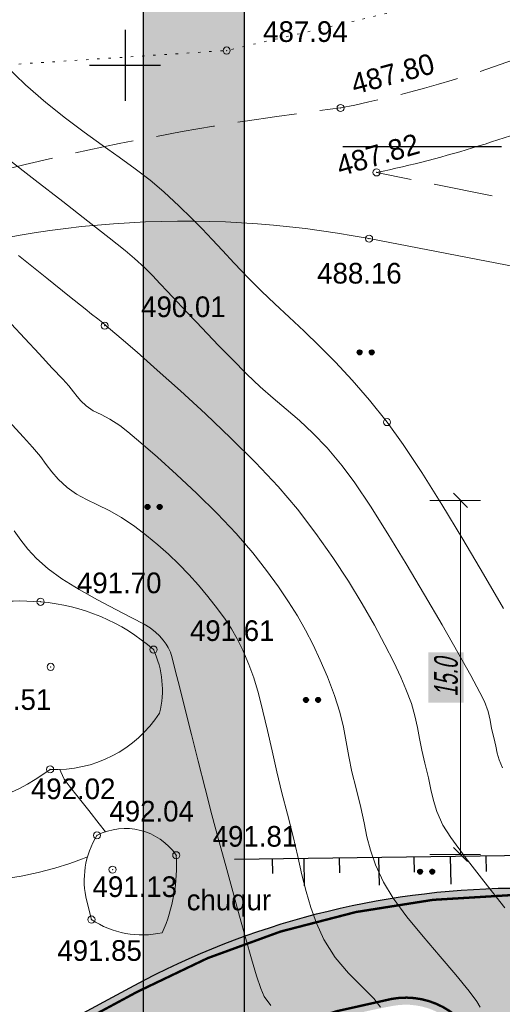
# Model space of a CAD drawing. Extents: x -516234 to 73329, y -4499813 to 47259.
# Tile 25 of 256: x 29562 to 29582, y 36997 to 37039. Entities that reach past the tile are written whole.
import ezdxf

# ---------------------------------------------------------------- set-up
doc = ezdxf.new("R2010")
doc.units = 0
doc.header["$LTSCALE"] = 0.5
doc.header["$MEASUREMENT"] = 0
doc.header["$PDMODE"] = 32
doc.header["$PDSIZE"] = 0.3
doc.linetypes.add('ДОРОГИ_ГРУНТ', pattern=[7, 5, -2])
doc.linetypes.add('РА_КОНТУРЫ', pattern=[1.5, 0, -1.5])
for name, color, linetype in [('(001) Сетка', 92, 'Continuous'), ('(004) Точки рельефа', 7, 'Continuous'), ('(007) Здания', 7, 'Continuous'), ('(025) Дорога', 7, 'Continuous'), ('(031) Горизонтали', 42, 'Continuous'), ('(035) Откосы', 7, 'Continuous'), ('(036) Растительность', 7, 'Continuous'), ('(037) Контуры', 7, 'Continuous'), ('(039) Земля', 7, 'Continuous'), ('7_газон', 7, 'Continuous'), ('STOYANKA', 7, 'Continuous'), ('экспликация', 7, 'Continuous')]:
    doc.layers.add(name, color=color, linetype=linetype)
doc.layers.add('(032) Горизонтали утолщенные', color=32, linetype='Continuous', lineweight=30)
doc.styles.add('BM-431', font='bm431.ttf')
doc.styles.add('D-431', font='d431.ttf')
doc.styles.add('ESKD1', font='arial.ttf', dxfattribs={"width": 0.6, "oblique": 11})
doc.styles.get("Standard").update_dxf_attribs({"font": 'times.ttf'})
doc.linetypes.add('ОТКОСЫ_НЕУКР', pattern='A,0.5,["|",Standard,S=1.199999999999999,R=0,X=0,Y=-1.199999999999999],1,["|",Standard,S=0.5,R=0,X=0,Y=-0.5],0.5', length=2)
doc.dimstyles.new('GENPLAN', dxfattribs={"dimtxt": 1, "dimasz": 0.6, "dimexe": 1.3, "dimexo": 1.5, "dimgap": 0.1, "dimtad": 1, "dimdec": 1, "dimzin": 0, "dimdsep": 46, "dimtxsty": 'ESKD1', "dimblk1": 'OBLIQUE', "dimblk2": 'OBLIQUE', "dimsah": 1, "dimcen": -2, "dimclrt": 1, "dimadec": 0, "dimazin": 0, "dimtfac": 0.75, "dimtdec": 1, "dimtix": 1, "dimtmove": 0, "dimatfit": 3, "dimfxl": 1, "dimtvp": 1.2, "dimtfill": 2, "dimtfillclr": 2, "dimlwd": 5, "dimlwe": 5, "dimarcsym": 0})

# ---------------------------------------------------------------- blocks, each defined once
blk = doc.blocks.new('9633')
at = {"layer": '(031) Горизонтали', "color": 42, "linetype": 'Continuous', "lineweight": 0}
for points in [[(28595.02519696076, 37026.28234400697), (28595.60359115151, 37025.65639144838), (28596.20780998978, 37025.00830990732), (28596.76720270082, 37024.41042199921), (28597.21111851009, 37023.93505034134), (28597.46890664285, 37023.65451754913), (28597.66860366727, 37023.40935434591), (28597.81498918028, 37023.20829686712), (28597.97016853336, 37023.01821274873), (28598.19624707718, 37022.80596962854), (28598.49629921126, 37022.60666126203), (28598.83308740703, 37022.44014081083), (28599.20824912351, 37022.25041501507), (28599.62342181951, 37021.98149062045), (28599.96305878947, 37021.71066861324), (28600.51136595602, 37021.25015903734), (28601.21602371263, 37020.6371143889), (28602.02471245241, 37019.90868716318), (28602.88511256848, 37019.10202985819), (28603.74490445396, 37018.25429496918), (28604.55176850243, 37017.4026349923), (28605.25338510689, 37016.58420242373), (28605.83884782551, 37015.83563527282), (28606.34161346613, 37015.15501706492), (28606.77590729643, 37014.52166856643), (28607.15595458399, 37013.91491054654), (28607.49598059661, 37013.31406377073), (28607.81021060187, 37012.69844900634), (28608.11286986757, 37012.04738702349), (28608.41818366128, 37011.34019858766), (28608.72160190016, 37010.54769237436), (28608.93774132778, 37009.84579767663), (28609.09302722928, 37009.20345416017), (28609.21388488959, 37008.58960148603), (28609.32673959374, 37007.97317931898), (28609.45801662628, 37007.32312732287), (28609.63414127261, 37006.6083851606), (28609.83121242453, 37005.81289025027), (28609.96781681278, 37005.15296572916), (28610.08778992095, 37004.56740950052), (28610.23496723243, 37003.99501946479), (28610.45318423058, 37003.3745935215), (28610.78627639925, 37002.64492957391), (28611.19972978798, 37001.96935249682), (28611.7849854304, 37001.18533982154), (28612.47095509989, 37000.34643117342), (28613.18655056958, 36999.50616617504), (28613.86068361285, 36998.71808444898), (28614.42226600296, 36998.03572562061), (28614.74272415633, 36997.6019376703), (28614.88404426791, 36997.35997716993)], [(28594.83299062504, 37033.30343394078), (28596.04004178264, 37032.36389792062), (28597.20724030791, 37031.45789359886), (28598.27323604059, 37030.62972394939), (28599.17667882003, 37029.92369194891), (28599.85621848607, 37029.38410057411), (28600.25050487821, 37029.05525279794), (28600.68712436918, 37028.64878411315), (28601.02213060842, 37028.313224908), (28601.31922927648, 37027.99687056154), (28601.64212605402, 37027.64801645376), (28602.05452662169, 37027.21495796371), (28602.45710126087, 37026.7956501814), (28602.87679070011, 37026.35218510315), (28603.32751244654, 37025.87526124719), (28603.82318400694, 37025.35557712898), (28604.37772288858, 37024.78383126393), (28605.00504659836, 37024.15072217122), (28605.56897379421, 37023.61715499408), (28606.12137754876, 37023.13607023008), (28606.67181900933, 37022.67202994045), (28607.22985932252, 37022.1895961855), (28607.80505963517, 37021.65333102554), (28608.40698109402, 37021.02779652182), (28609.04518484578, 37020.27755473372), (28609.58049785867, 37019.5480228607), (28610.23660931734, 37018.56265147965), (28610.9737949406, 37017.39501999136), (28611.75233044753, 37016.1187077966), (28612.53249155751, 37014.80729429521), (28613.27455398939, 37013.53435888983), (28613.93879346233, 37012.37348097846), (28614.4854856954, 37011.39823996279), (28614.87490640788, 37010.68221524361), (28615.06733131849, 37010.29898622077), (28615.220296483, 37009.86958403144), (28615.30634521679, 37009.50695584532), (28615.37134925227, 37009.15718393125), (28615.46118032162, 37008.7663505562), (28615.54869557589, 37008.3975647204), (28615.60811724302, 37008.10527798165), (28615.68736467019, 37007.82258644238), (28615.83435720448, 37007.4825862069)], [(28594.91160403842, 37022.17451896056), (28595.55211744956, 37021.4822155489), (28595.9298087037, 37021.06783840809), (28596.26415531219, 37020.66358662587), (28596.51377458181, 37020.32472713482), (28596.74270807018, 37020.01709463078), (28597.0149973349, 37019.70652380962), (28597.39468393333, 37019.35884936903), (28597.78949919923, 37019.07833633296), (28598.21670900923, 37018.84387921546), (28598.6772905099, 37018.62206429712), (28599.17222084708, 37018.37947785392), (28599.70247716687, 37018.08270616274), (28600.26903661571, 37017.69833550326), (28600.76005323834, 37017.31828042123), (28601.23140689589, 37016.9291303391), (28601.68493343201, 37016.52775872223), (28602.1224686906, 37016.11103903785), (28602.54584851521, 37015.67584475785), (28602.95690874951, 37015.21904934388), (28603.35748523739, 37014.73752626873), (28603.76721938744, 37014.2179711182), (28604.09129818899, 37013.78091233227), (28604.35784913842, 37013.37650810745), (28604.59499973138, 37012.95491664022), (28604.83087746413, 37012.46629612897), (28605.09360983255, 37011.86080477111), (28605.30092714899, 37011.29496757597), (28605.49771149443, 37010.62986945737), (28605.68866637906, 37009.88291400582), (28605.87849531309, 37009.07150481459), (28606.07190180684, 37008.21304547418), (28606.27358937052, 37007.32493957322), (28606.48826151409, 37006.42459070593), (28606.72062174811, 37005.52940246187), (28606.96661319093, 37004.57692393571), (28607.1652049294, 37003.73016801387), (28607.33968461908, 37002.96467394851), (28607.51333991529, 37002.255980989), (28607.70945847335, 37001.5796283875), (28607.95132794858, 37000.91115539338), (28608.26223599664, 37000.22610125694), (28608.74432087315, 36999.46203309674), (28609.31195468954, 36998.79803564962), (28609.88337082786, 36998.22117544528), (28610.37680266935, 36997.71851901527), (28610.66045228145, 36997.36112929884)], [(28594.75773986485, 37037.24104449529), (28595.63966998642, 37036.39683778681), (28596.49565657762, 37035.65081525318), (28597.32255565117, 37034.98736254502), (28598.11722321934, 37034.39086531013), (28598.8765152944, 37033.84570919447), (28599.5972878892, 37033.33627984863), (28600.27639701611, 37032.84696291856), (28600.91069868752, 37032.36214405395), (28601.49704891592, 37031.8662089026), (28602.14266904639, 37031.27063359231), (28602.66686253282, 37030.76189312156), (28603.11574556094, 37030.30255880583), (28603.53543431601, 37029.85520195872), (28603.97204498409, 37029.38239389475), (28604.47169375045, 37028.84670592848), (28605.08049680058, 37028.21070937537), (28605.62383718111, 37027.66999543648), (28606.1971573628, 37027.12589319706), (28606.79916116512, 37026.5653321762), (28607.4285524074, 37025.97524189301), (28608.08403490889, 37025.34255186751), (28608.76431248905, 37024.65419162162), (28609.46808896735, 37023.89709067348), (28610.19406816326, 37023.05817854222), (28610.94095389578, 37022.12438474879), (28611.62352474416, 37021.17517113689), (28612.40908614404, 37019.98660408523), (28613.26227386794, 37018.62811524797), (28614.14772368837, 37017.16913628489), (28615.0300713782, 37015.67909884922), (28615.8739527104, 37014.2274346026)], [(28595.15180284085, 37017.52597619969), (28595.4386597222, 37017.12998881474), (28595.73735128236, 37016.74876928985), (28596.10359810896, 37016.3525914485), (28596.59312078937, 37015.91172910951), (28597.17727383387, 37015.48602307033), (28597.90146030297, 37015.03806475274), (28598.68830183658, 37014.59501676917), (28599.46042007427, 37014.18404173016), (28600.14043665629, 37013.83230224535), (28600.6509732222, 37013.56696092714), (28600.91465141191, 37013.41518038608), (28601.13878682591, 37013.23556041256), (28601.30642011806, 37013.07311630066), (28601.46158536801, 37012.89085011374), (28601.59153644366, 37012.72144316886), (28601.68073704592, 37012.5751674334), (28601.76903600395, 37012.38141095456), (28601.83886587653, 37012.14347027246), (28601.97358287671, 37011.62464251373), (28602.16215915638, 37010.87638493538), (28602.39356686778, 37009.95015479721), (28602.65677816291, 37008.89740935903), (28602.94076519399, 37007.76960587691), (28603.23450011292, 37006.6182016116), (28603.52695507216, 37005.49465382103), (28603.8071022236, 37004.45041976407), (28604.11035477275, 37003.3394138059), (28604.40790671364, 37002.24822196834), (28604.69377036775, 37001.20702470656), (28604.96195805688, 37000.24600247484), (28605.20648210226, 36999.39533572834), (28605.42135482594, 36998.6852049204), (28605.60058854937, 36998.14579050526), (28605.73819559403, 36997.80727293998), (28606.0248473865, 36997.42397739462)]]:
    blk.add_lwpolyline(points, dxfattribs=at)
at = {"layer": '(004) Точки рельефа', "lineweight": 0, "style": 'D-431'}
for s, p in [('487.94', (28605.69563431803, 37038.21665220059)), ('488.16', (28607.98324561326, 37027.98778452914)), ('490.01', (28600.53017744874, 37026.5685498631)), ('491.70', (28597.81193431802, 37014.87875219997)), ('491.61', (28602.597034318, 37012.85776579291)), ('490.51', (28593.14525785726, 37009.93974078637)), ('492.02', (28595.86155739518, 37006.16175242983)), ('492.04', (28599.18702219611, 37005.21492139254)), ('491.81', (28603.55873431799, 37004.14995220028)), ('491.13', (28598.47188082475, 37002.0183168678)), ('491.85', (28596.9814735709, 36999.31659670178))]:
    blk.add_text(s, height=0.875, dxfattribs=at).set_placement(p)
for s, height, rotation, p in [('487.80', 0.8749999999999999, 14.98892992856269, (28609.56541473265, 37035.98464864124)), ('487.82', 0.875, 16.25910368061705, (28608.95905477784, 37032.5206937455))]:
    blk.add_text(s, height=height, rotation=rotation, dxfattribs=at).set_placement(p)
blk = doc.blocks.new('345')
at = {"color": 6, "lineweight": 30}
for points, elevation in [([(22762368.85675858, 521682.9312954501), (22762369.3451204, 521681.8847036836)], -419.6640572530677), ([(22762353.09207296, 521674.1566153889), (22762370.00763466, 521682.1924965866)], -419.6640572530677), ([(22762366.187624, 521681.6827453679), (22762366.67598581, 521680.6361536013)], -419.6640572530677), ([(22762367.77727546, 521681.8274762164), (22762368.04702114, 521681.2470277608)], -419.6640572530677), ([(22762363.51848942, 521680.4341952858), (22762364.00685123, 521679.3876035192)], -419.6640572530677), ([(22762365.10814087, 521680.5789261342), (22762365.37788656, 521679.9984776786)], -419.6640572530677), ([(22762360.86109172, 521679.1622420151), (22762361.34945353, 521678.1156502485)], -419.6640572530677), ([(22762362.43900629, 521679.3303760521), (22762362.70875197, 521678.7499275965)], -419.6640572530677), ([(22762358.11994831, 521677.8526456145), (22762358.60831012, 521676.8060538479)], -839.3281145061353), ([(22762359.69786288, 521678.0207796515), (22762359.96760856, 521677.4403311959)], -839.3281145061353), ([(22762355.26233917, 521676.4824204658), (22762355.75070099, 521675.4358286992)], -419.6640572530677), ([(22762356.84025374, 521676.6505545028), (22762357.10999943, 521676.0701060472)], -419.6640572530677), ([(22762354.28842517, 521675.4291314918), (22762354.55817086, 521674.8486830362)], -419.6640572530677)]:
    blk.add_lwpolyline(points, dxfattribs=dict(at, elevation=elevation))
blk = doc.blocks.new('Setka')
at = {"layer": '(001) Сетка'}
for p, q in [((0, 1.5), (0, -1.5)), ((-1.5, 0), (1.5, 0))]:
    blk.add_line(p, q, dxfattribs=at)
blk = doc.blocks.new('*X71')
at = {"color": 0}
for p, q in [((1.8, 2.04), (2.2, 2.04)), ((1.8, 2.029999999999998), (2.2, 2.029999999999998)), ((1.8, 2.02), (2.2, 2.02)), ((1.8, 2.009999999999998), (2.2, 2.009999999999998)), ((1.8, 2), (2.2, 2)), ((1.8, 1.99), (2.2, 1.99)), ((1.8, 1.98), (2.2, 1.98)), ((1.8, 1.969999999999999), (2.2, 1.969999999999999)), ((1.8, 1.959999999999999), (2.2, 1.959999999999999)), ((1.81, 2.069999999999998), (2.189999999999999, 2.069999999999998)), ((1.81, 2.06), (2.189999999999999, 2.06)), ((1.81, 2.049999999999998), (2.189999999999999, 2.049999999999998)), ((1.81, 1.95), (2.189999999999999, 1.95)), ((1.81, 1.939999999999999), (2.189999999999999, 1.939999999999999)), ((1.81, 1.929999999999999), (2.189999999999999, 1.929999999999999)), ((1.82, 2.089999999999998), (2.18, 2.089999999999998)), ((1.82, 2.08), (2.18, 2.08)), ((1.82, 1.919999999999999), (2.18, 1.919999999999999)), ((1.82, 1.909999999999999), (2.18, 1.909999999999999)), ((1.83, 2.109999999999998), (2.169999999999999, 2.109999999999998)), ((1.83, 2.1), (2.169999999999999, 2.1)), ((1.83, 1.9), (2.169999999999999, 1.9)), ((1.83, 1.889999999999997), (2.169999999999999, 1.889999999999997)), ((1.84, 2.12), (2.16, 2.12)), ((1.84, 1.879999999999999), (2.16, 1.879999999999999)), ((1.85, 2.129999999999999), (2.149999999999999, 2.129999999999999)), ((1.85, 1.87), (2.149999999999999, 1.87)), ((1.86, 2.14), (2.14, 2.14)), ((1.86, 1.86), (2.14, 1.86)), ((1.87, 2.149999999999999), (2.129999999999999, 2.149999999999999)), ((1.87, 1.85), (2.129999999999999, 1.85)), ((1.879999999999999, 2.16), (2.12, 2.16)), ((1.879999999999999, 1.84), (2.12, 1.84)), ((1.9, 2.169999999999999), (2.109999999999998, 2.169999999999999)), ((1.9, 1.83), (2.109999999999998, 1.83)), ((1.909999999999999, 2.18), (2.089999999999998, 2.18)), ((1.909999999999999, 1.82), (2.089999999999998, 1.82)), ((1.939999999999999, 2.189999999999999), (2.06, 2.189999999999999)), ((1.939999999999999, 1.81), (2.06, 1.81))]:
    blk.add_line(p, q, dxfattribs=at)
blk = doc.blocks.new('I04100')
blk.add_circle((0, 0), 0.2)
blk.add_blockref('*X71', (-2, -2))
blk = doc.blocks.new('_Oblique')
at = {"color": 0, "linetype": 'ByBlock', "lineweight": -2}
blk.add_line((-0.5, -0.5), (0.5, 0.5), dxfattribs=at)
blk = doc.blocks.new('*D883')
at = {"layer": '(007) Здания', "color": 0, "lineweight": 5, "transparency": 16777216}
for p, q in [((29581.30003902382, 37018.81137131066), (29579.15004492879, 37018.81137131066)), ((29580.45004492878, 37003.81833915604), (29580.45004492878, 37018.81137131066)), ((29581.30003902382, 37003.81833915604), (29579.15004492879, 37003.81833915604))]:
    blk.add_line(p, q, dxfattribs=at)
at = {"layer": 'Defpoints', "color": 0, "transparency": 16777216}
for p in [(29580.45004492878, 37018.81137131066), (29582.80003902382, 37018.81137131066), (29582.80003902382, 37003.81833915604)]:
    blk.add_point(p, dxfattribs=at)
at = {"layer": '(007) Здания', "color": 0, "lineweight": 5, "transparency": 16777216, "xscale": 0.6, "yscale": 0.6, "zscale": 0.6}
for p, rotation in [((29580.45004492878, 37018.81137131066), 90), ((29580.45004492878, 37003.81833915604), 270)]:
    blk.add_blockref('_Oblique', p, dxfattribs=dict(at, rotation=rotation))
at = {"layer": '(007) Здания', "color": 1, "transparency": 16777216, "insert": (29579.83947194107, 37011.31485523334), "char_height": 1, "attachment_point": 5, "rotation": 90, "style": 'ESKD1', "bg_fill": 1, "box_fill_scale": 1.25, "bg_fill_color": 2, "bg_fill_transparency": 0}
blk.add_mtext('15.0', dxfattribs=at)

msp = doc.modelspace()

# ---------------------------------------------------------------- hatches: boundary and pattern name
at = {"layer": '7_газон', "lineweight": 0, "true_color": 0x5c5c5c, "transparency": 33554687}
h = msp.add_hatch(color=251, dxfattribs=at)
h.dxf.hatch_style = 1
edge = h.paths.add_edge_path(flags=16)
edge.add_line((29676.9670253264, 36922.96084250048), (29652.77291892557, 36909.92828613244))
edge.add_arc((29654.19563818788, 36907.28709892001), 2.999999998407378, 118.3098620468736, 208.3098621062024)
edge.add_line((29651.55445097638, 36905.86437965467), (29669.68837844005, 36872.19990448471))
edge.add_arc((29672.32956565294, 36873.62262374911), 2.999999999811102, 208.30986207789, 298.2780487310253)
edge.add_line((29673.75081818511, 36870.98064698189), (29697.06899177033, 36883.5246684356))
edge.add_arc((29695.17398839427, 36887.04730412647), 4.000000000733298, 298.2780487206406, 388.3063323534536)
edge.add_line((29698.69568820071, 36888.94404619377), (29681.03101944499, 36921.74221183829))
edge.add_arc((29678.3897445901, 36920.31965528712), 3.00000000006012, 28.30633236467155, 118.3098620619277)
edge = h.paths.add_edge_path(flags=16)
edge.add_arc((29582.9855072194, 36967.89968877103), 30.00000001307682, 100.3549001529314, 118.3098620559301)
edge.add_line((29568.75831457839, 36994.31156091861), (29528.13142186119, 36972.42721186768))
edge.add_arc((29529.55414112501, 36969.78602465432), 2.999999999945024, 118.3098620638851, 225.976051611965)
edge.add_arc((29494.80619221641, 36933.83355539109), 46.99999999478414, 28.309861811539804, 45.97605160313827, ccw=False)
edge.add_line((29536.18479198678, 36956.12282367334), (29686.13726511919, 36677.7456560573))
edge.add_arc((29688.77845233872, 36679.16837530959), 2.999999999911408, 208.3098618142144, 354.8617095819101)
edge.add_line((29691.76639664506, 36678.8996955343), (29699.50725581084, 36764.98453772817))
edge.add_arc((29669.62781274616, 36767.67133548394), 30.00000000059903, 354.8617095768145, 388.3098620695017)
edge.add_line((29696.03968487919, 36781.89852812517), (29580.77358266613, 36995.88266607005))
edge.add_arc((29578.13239545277, 36994.45994680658), 2.999999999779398, 28.30986205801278, 100.3549001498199)
edge = h.paths.add_edge_path()
edge.add_line((29429.45156085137, 37065.40154354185), (29443.21523881, 37039.99022628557))
edge.add_line((29443.21523881, 37039.99022628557), (29467.007078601, 36995.82219918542))
edge.add_arc((29480.21301466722, 37002.93579550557), 14.99999999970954, 208.3098620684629, 253.3098622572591)
edge.add_line((29475.90507996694, 36988.56771635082), (29508.30438760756, 36978.85353674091))
edge.add_arc((29494.80619219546, 36933.83355536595), 47.00000002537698, 63.28493720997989, 73.30986224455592, ccw=False)
edge.add_arc((29520.43076144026, 36984.74898970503), 10.00000000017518, 243.284937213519, 298.3098620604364)
edge.add_line((29525.17315898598, 36975.94503232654), (29566.62423568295, 36998.27334173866))
edge.add_arc((29582.98550721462, 36967.89968878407), 34.49999999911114, 90.70226828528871, 118.3098620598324, ccw=False)
edge.add_line((29582.56265496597, 37002.39709732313), (29601.16238589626, 37002.62508366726))
edge.add_arc((29600.79468828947, 37032.62283022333), 29.99999999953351, 270.7022682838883, 298.3364137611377)
edge.add_line((29615.03411904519, 37006.21755401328), (29627.39519750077, 37012.88344606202))
edge.add_arc((29631.42970288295, 37005.4019511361), 8.500000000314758, 28.306332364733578, 118.3364137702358, ccw=False)
edge.add_line((29638.91331497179, 37009.43252803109), (29702.65760048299, 36891.0778810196))
edge.add_arc((29695.17398839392, 36887.04730412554), 8.499999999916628, -61.72195127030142, 28.306332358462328, ccw=False)
edge.add_line((29699.20087056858, 36879.56170328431), (29664.33022544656, 36860.80302483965))
edge.add_arc((29666.69897966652, 36856.39973022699), 5.000000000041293, 118.2780487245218, 208.3098620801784)
edge.add_line((29662.29700097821, 36854.02853145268), (29700.001465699, 36784.03260702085))
edge.add_arc((29669.62781274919, 36767.67133548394), 34.49999999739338, -5.138290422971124, 28.30986207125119, ccw=False)
edge.add_line((29703.98917227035, 36764.58151806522), (29695.14768138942, 36666.25672866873))
edge.add_arc((29710.0874029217, 36664.91332979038), 15.00000000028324, 174.8617095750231, 208.3098618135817)
edge.add_line((29696.8814668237, 36657.7997335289), (29738.10817600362, 36581.26498698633))
edge.add_arc((29696.72957622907, 36558.97571869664), 47.00000000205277, -16.690138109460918, 28.3098618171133, ccw=False)
edge.add_line((29741.74955749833, 36545.47752301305), (29732.03538262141, 36513.07823193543))
edge.add_arc((29746.40346174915, 36508.77029714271), 14.99999999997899, 163.309861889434, 208.3098620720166)
edge.add_line((29733.19752568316, 36501.65670082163), (29762.25672105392, 36447.71016536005))
edge.add_line((29762.25672105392, 36447.71016536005), (29788.31828072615, 36389.8396773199))
edge.add_line((29788.31828072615, 36389.8396773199), (29723.7285416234, 36509.74639209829))
edge.add_line((29723.7285416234, 36509.74639209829), (29735.04445390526, 36547.48789258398))
edge.add_arc((29696.7295762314, 36558.97571869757), 39.9999999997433, 343.3098618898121, 388.3098618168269)
edge.add_line((29731.94540582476, 36577.94530873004), (29530.02202180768, 36952.80314541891))
edge.add_arc((29494.80619221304, 36933.83355538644), 40.00000000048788, 28.30986181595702, 73.30986225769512)
edge.add_line((29506.29401808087, 36972.14843313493), (29468.5366372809, 36983.46910649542))
edge.add_line((29468.5366372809, 36983.46910649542), (29424.2348273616, 37065.40154354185))
edge = h.paths.add_edge_path(flags=16)
edge.add_line((29653.96902770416, 36965.66145273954), (29629.77229082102, 36952.62747941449))
edge.add_arc((29631.19501008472, 36949.98629220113), 2.999999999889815, 118.3098620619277, 208.3098620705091)
edge.add_line((29628.55382287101, 36948.56357293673), (29646.57493355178, 36915.10853490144))
edge.add_arc((29649.2161207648, 36916.53125416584), 2.999999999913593, 208.3098620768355, 298.3098620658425)
edge.add_line((29650.63884002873, 36913.89006695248), (29674.83351591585, 36926.92293008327))
edge.add_arc((29673.4107966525, 36929.56411729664), 2.999999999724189, 298.3098620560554, 388.3063323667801)
edge.add_line((29676.05207150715, 36930.98667384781), (29658.03302182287, 36964.44282207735))
edge.add_arc((29655.3917469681, 36963.02026552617), 2.999999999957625, 28.30633236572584, 118.3098620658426)
edge = h.paths.add_edge_path(flags=16)
edge.add_line((29653.05407388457, 36973.68728408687), (29634.95140268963, 37007.29869320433))
edge.add_arc((29631.42970288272, 37005.4019511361), 4.00000000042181, 28.30633236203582, 118.3364137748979)
edge.add_line((29629.53111211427, 37008.92265463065), (29617.1700336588, 37002.25676258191))
edge.add_arc((29600.79468827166, 37032.6228302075), 34.49999999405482, 278.95978604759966, 298.33641380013, ccw=False)
edge.add_arc((29606.63498333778, 36995.58040921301), 3.000000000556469, 98.95978601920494, 208.3098621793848)
edge.add_line((29603.99379612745, 36994.15768994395), (29623.57430544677, 36957.80772818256))
edge.add_arc((29626.21549265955, 36959.23044744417), 2.9999999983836, 208.3098620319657, 298.3098620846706)
edge.add_line((29627.6382119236, 36956.58926023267), (29651.83551829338, 36969.62354032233))
edge.add_arc((29650.41279902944, 36972.26472753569), 3.000000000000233, 298.3098620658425, 388.306332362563)
at = {"layer": 'экспликация', "true_color": 0xffffff, "transparency": 33554687}
h = msp.add_hatch(color=7, dxfattribs=at)
h.dxf.hatch_style = 1
h.paths.add_polyline_path([(29699.31096382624, 36974.59593197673), (29567.02408290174, 36974.59593197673), (29567.02408290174, 37042.31270727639), (29699.31096382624, 37042.31270727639)])
h.paths.add_polyline_path([(29698.67772427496, 36975.14876672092), (29571.30087154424, 36975.14876672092), (29571.30087154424, 37041.56780584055), (29698.67772427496, 37041.56780584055)], flags=16)

# ---------------------------------------------------------------- linework, layer by layer
at = {"layer": '(004) Точки рельефа', "color": 0, "linetype": 'ByBlock', "lineweight": 0}
for p in [(29570.54702980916, 37037.85354540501), (29575.37022980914, 37035.42154540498), (29576.89162980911, 37032.69164540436), (29576.57772980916, 37029.88974540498), (29565.38157293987, 37026.20544306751), (29577.33582106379, 37022.12412789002), (29562.66332980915, 37014.51564540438), (29567.44842980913, 37012.49344540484), (29563.09322980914, 37011.76264540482), (29563.06922980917, 37007.42234540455), (29565.05342980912, 37004.62844540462), (29568.41012980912, 37003.78684540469), (29565.71222980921, 37003.17904540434), (29564.82062980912, 37001.06584540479)]:
    msp.add_point(p, dxfattribs=at)
at = {"layer": '(007) Здания'}
for points in [[(29699.31096382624, 36974.59593197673), (29567.02408290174, 36974.59593197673), (29567.02408290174, 37042.31270727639), (29699.31096382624, 37042.31270727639)], [(29698.67772427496, 36975.14876672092), (29571.30087154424, 36975.14876672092), (29571.30087154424, 37041.56780584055), (29698.67772427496, 37041.56780584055)]]:
    msp.add_lwpolyline(points, close=True, dxfattribs=at)
at = {"layer": '(025) Дорога', "linetype": 'ДОРОГИ_ГРУНТ', "lineweight": 0, "flags": 128}
for points in [[(29713.2080916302, 37087.70539107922), (29713.2080916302, 37087.70539107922), (29713.2080916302, 37087.70539107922), (29713.2080916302, 37087.70539107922), (29712.48744980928, 37078.62791873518), (29696.60471339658, 37069.21444751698), (29668.16985809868, 37060.42862460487), (29644.56007139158, 37057.84342908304), (29629.07010602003, 37057.32249939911, 0.09587310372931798), (29611.54495875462, 37053.78272752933, 0.1199729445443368), (29598.48511638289, 37045.18996095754, -0.07606269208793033), (29584.69254537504, 37038.22055615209, -0.04740223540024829), (29575.37019846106, 37035.42156605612, 0.04606005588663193), (29554.16349307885, 37030.868157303, 0.01272902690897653), (29545.97569976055, 37028.62196171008, 0.1481293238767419), (29538.47166653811, 37023.30296819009, -0.1385469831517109), (29531.64535581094, 37019.58235822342, -0.04424238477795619), (29519.90294877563, 37017.04524548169, -0.02726060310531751), (29513.79434002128, 37015.50279370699, -0.3041591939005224), (29505.55953230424, 37017.08010923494, 0.2305490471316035), (29466.98639995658, 37026.9124273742)], [(29733.74262407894, 37026.1515293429), (29713.72837530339, 37030.85552692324), (29708.15251843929, 37034.07322659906), (29704.83525581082, 37034.99332127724), (29701.66303084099, 37035.70153720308, 0.05263835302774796), (29697.6100487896, 37035.9290328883), (29689.06595976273, 37032.78556463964), (29665.67512373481, 37026.00100578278), (29651.46668906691, 37022.01943427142), (29636.29764160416, 37016.4894573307, -0.02608699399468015), (29626.35453064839, 37014.35720236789, -0.1147945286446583), (29613.91635255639, 37016.72117570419, -0.01232034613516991), (29607.24990967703, 37021.17538468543, -0.02240619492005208), (29597.18077601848, 37027.43386217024, 0.09428124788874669), (29587.68544624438, 37030.50458554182), (29576.89162952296, 37032.69164181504), (29576.89162952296, 37032.69164181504)]]:
    msp.add_lwpolyline(points, format="xyb", dxfattribs=at)
at = {"layer": '(025) Дорога', "lineweight": 0, "flags": 128}
for points in [[(29733.74262407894, 37026.1515293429), (29733.3437640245, 37027.94382819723), (29726.09036116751, 37054.43545309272), (29717.76345173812, 37072.09750611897), (29715.04849774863, 37073.37298636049), (29697.79826942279, 37066.79739867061), (29669.16949172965, 37057.76467021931), (29644.13725863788, 37055.19545631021), (29629.75486077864, 37054.82847616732, 0.0768665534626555), (29612.4506240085, 37051.69854663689, 0.1402129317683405), (29600.29043075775, 37043.18175818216, -0.09899041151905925), (29585.44027887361, 37035.34568172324, -0.04847237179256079), (29576.89162952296, 37032.69164181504, 3.754841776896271)], [(29712.34193818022, 37028.14956848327), (29706.81406134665, 37031.51820980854), (29702.02891034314, 37033.13653887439), (29702.02891034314, 37033.13653887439, 0.2438767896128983), (29698.73183145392, 37033.13653887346), (29689.8256848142, 37030.35251831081), (29666.53180833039, 37023.88483692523), (29652.41433865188, 37019.85628448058), (29637.15532560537, 37014.39727914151, -0.05809654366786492), (29625.75178753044, 37011.75720937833, -0.1352927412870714), (29613.26563137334, 37013.74033056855, -0.03147194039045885), (29605.34168003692, 37017.9606198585, 0.03137291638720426), (29596.29914223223, 37024.7449014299, 0.09596925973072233), (29587.31661277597, 37027.82162685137), (29576.57777566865, 37029.88972990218, 0.1329376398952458), (29555.14413329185, 37028.29916578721, -0.02000015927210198), (29548.39078010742, 37026.22191669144, 0.1463170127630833), (29540.16602499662, 37021.19080493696, -0.1355721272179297), (29533.21276998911, 37016.7334806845, -0.06098695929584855), (29522.04613436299, 37014.71617050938, 0.08291706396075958), (29512.94269589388, 37012.65789392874, -0.2944665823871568), (29504.69789236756, 37014.20022299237, 0.2509699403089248), (29465.92666090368, 37023.16813633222, 7.105777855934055)]]:
    msp.add_lwpolyline(points, format="xyb", dxfattribs=at)
at = {"layer": '(032) Горизонтали утолщенные', "color": 32, "linetype": 'Continuous', "lineweight": 0}
for points in [[(29561.73699534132, 37029.17138173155), (29562.93287140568, 37028.21287881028), (29563.89549461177, 37027.44357914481), (29564.55178983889, 37026.92008238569), (29564.82868196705, 37026.69898818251), (29565.08629389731, 37026.49211538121), (29565.30304682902, 37026.32027036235), (29565.3988029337, 37026.24429669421), (29565.46362522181, 37026.17742949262), (29565.62587250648, 37026.04104296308), (29566.07248252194, 37025.66198391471), (29566.75063615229, 37025.07806549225), (29567.60751428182, 37024.32710084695), (29568.5902977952, 37023.44690312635), (29569.64616757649, 37022.47528547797), (29570.72230451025, 37021.45006105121), (29571.76588948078, 37020.4090429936), (29572.72410337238, 37019.39004445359), (29573.54412706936, 37018.43087857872), (29574.32735253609, 37017.40825274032), (29575.04630045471, 37016.3890298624), (29575.69928552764, 37015.39070803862), (29576.28462245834, 37014.43078536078), (29576.8006259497, 37013.52675992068), (29577.24561070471, 37012.6961298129), (29577.61789142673, 37011.9563931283), (29577.91578281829, 37011.32504796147), (29578.13759958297, 37010.81959240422), (29578.36583261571, 37010.21394621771), (29578.51939665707, 37009.68527572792), (29578.62606870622, 37009.20093179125), (29578.71362576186, 37008.72826526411), (29578.80984482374, 37008.23462700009), (29578.9425028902, 37007.6873678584), (29579.09331276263, 37007.06753960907), (29579.19484208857, 37006.5652704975), (29579.29723207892, 37006.11055451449), (29579.450623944, 37005.63338564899), (29579.70515889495, 37005.06375788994), (29580.04427105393, 37004.53259169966), (29580.64932957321, 37003.71050205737), (29581.43828456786, 37002.68928144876), (29582.32908615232, 37001.56072235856)], [(29563.48271052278, 37007.41898243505), (29563.51985701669, 37007.32370608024), (29563.67005027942, 37007.0133726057), (29563.87877541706, 37006.73012238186), (29564.2591922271, 37006.24795843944), (29564.71577274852, 37005.675103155), (29565.15298901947, 37005.11977890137), (29565.41006373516, 37004.78010700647)], [(29564.65342425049, 37003.72348028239), (29564.43837986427, 37003.62894168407), (29563.90766669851, 37003.43617081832), (29563.26991565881, 37003.23696247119), (29562.56802515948, 37003.0502515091), (29561.84489361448, 37002.89497279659), (29561.22599981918, 37002.80870936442)]]:
    msp.add_lwpolyline(points, dxfattribs=at)
at = {"layer": '(035) Откосы', "linetype": 'ОТКОСЫ_НЕУКР', "lineweight": 0, "flags": 128}
for points in [[(29554.81842631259, 37008.86372912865, 0.01947268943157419), (29556.5147447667, 37011.33977972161, -0.09691284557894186), (29558.08810995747, 37013.94777789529, -0.1018828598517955), (29562.66332399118, 37014.51559597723, -0.1616819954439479), (29567.44847844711, 37012.49342412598, -0.1714117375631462), (29567.70293874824, 37009.80199684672, -0.2672012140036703), (29563.06922664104, 37007.42236081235, -0.1700903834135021), (29557.39045266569, 37005.63300883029, -0.3407759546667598), (29554.81842631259, 37008.86372912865, 26.02211409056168)], [(29564.82059920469, 37001.0658503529), (29564.62352140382, 37001.84785820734, -0.2028590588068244), (29565.05347807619, 37004.62846543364, -0.3774387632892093), (29568.41017852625, 37003.78682179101, -0.1210489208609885), (29567.81865745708, 37000.50953967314, -0.2055762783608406), (29564.82059920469, 37001.0658503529, -2.478484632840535)]]:
    msp.add_lwpolyline(points, format="xyb", dxfattribs=at)
at = {"layer": '(037) Контуры', "linetype": 'РА_КОНТУРЫ', "lineweight": 0, "ltscale": 0.5, "flags": 128}
msp.add_lwpolyline([(29526.03723080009, 37055.6212804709), (29536.67819244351, 37043.44711082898), (29549.13539609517, 37037.22863819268), (29553.57267280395, 37036.74686369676), (29570.54705528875, 37037.85357803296), (29586.31458732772, 37041.50670901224), (29599.88751836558, 37049.97695568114), (29614.75434630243, 37057.60967477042), (29639.17797765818, 37059.54859563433), (29675.91982313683, 37064.38591309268), (29691.73049435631, 37072.1598947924), (29711.50600335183, 37079.81151424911), (29709.603220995, 37093.89078214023)], dxfattribs=at)
msp.add_lwpolyline([(29429.45156085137, 37065.40154354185), (29443.21523881, 37039.99022628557), (29467.007078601, 36995.82219918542, 0.1989123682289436), (29475.90507996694, 36988.56771635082), (29508.30438760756, 36978.85353674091, -0.04376990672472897), (29515.93522297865, 36975.81645736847, 0.2448137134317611), (29525.17315898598, 36975.94503232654), (29566.62423568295, 36998.27334173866, -0.1210469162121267), (29582.56265496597, 37002.39709732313), (29601.16238589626, 37002.62508366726, 0.1211644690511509), (29615.03411904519, 37006.21755401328), (29627.39519750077, 37012.88344606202, -0.414367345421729), (29638.91331497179, 37009.43252803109), (29702.65760048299, 36891.0778810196, -0.41435815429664), (29699.20087056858, 36879.56170328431), (29664.33022544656, 36860.80302483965, 0.4143762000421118), (29662.29700097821, 36854.02853145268), (29700.001465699, 36784.03260702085, -0.1469902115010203), (29703.98917227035, 36764.58151806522), (29695.14768138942, 36666.25672866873, 0.146990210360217)], format="xyb")
at = {"color": 0, "linetype": 'ByBlock'}
msp.add_lwpolyline([(29575.46185013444, 37033.7959822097), (29582.18623302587, 37033.7959822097)], dxfattribs=at)
at = {"layer": 'STOYANKA', "color": 7, "lineweight": 50, "true_color": 0xffffff, "const_width": 0.1}
msp.add_lwpolyline([(29429.11038166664, 37065.40154354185), (29442.95128359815, 37039.84765081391), (29466.74295987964, 36995.67992725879, 0.1989123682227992), (29475.81892127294, 36988.28035476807), (29508.21822891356, 36978.56617515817, -0.04376990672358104), (29515.80035682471, 36975.5484813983, 0.244813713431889), (29525.31543091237, 36975.68091360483), (29566.76650760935, 36998.00922301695, -0.1210469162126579), (29582.56633194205, 37002.09711985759), (29601.16606287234, 37002.32510620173, 0.1211644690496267), (29615.17651335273, 37005.95350125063), (29627.53759180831, 37012.6193933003, -0.4143673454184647), (29638.64918748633, 37009.29027237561), (29702.39347299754, 36890.93562536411, -0.4143581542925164), (29699.05874531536, 36879.82590096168), (29664.18810019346, 36861.06722251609, 0.4143762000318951), (29662.03288225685, 36853.88625952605), (29699.73734697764, 36783.89033509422, -0.1469902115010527), (29703.69037783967, 36764.60838604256), (29694.84888695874, 36666.28359664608, 0.1469902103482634)], format="xyb", dxfattribs=at)
msp.add_lwpolyline([(29577.53923734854, 36997.70620056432, 0.07850397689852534), (29568.616042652, 36994.57567964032), (29527.98914993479, 36972.69133058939, 0.5076921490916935), (29527.26077649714, 36967.413161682, -0.07723633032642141), (29535.92067326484, 36955.98055174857), (29685.87314639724, 36677.60338413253, 0.7436940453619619), (29692.06519107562, 36678.87282755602), (29699.80605024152, 36764.95766975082, 0.1469902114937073), (29696.30380360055, 36782.0408000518), (29581.03770138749, 36996.02493799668, 0.3251369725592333)], format="xyb", close=True, dxfattribs=at)

# ---------------------------------------------------------------- block references
at = {"layer": '(001) Сетка', "lineweight": 0}
msp.add_blockref('Setka', (29566.24172980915, 37037.22984540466), dxfattribs=at)
at = {"layer": '(007) Здания', "color": 18, "true_color": 0x000000}
msp.add_blockref('9633', (966.3948420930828, 0), dxfattribs=at)
at = {"layer": '(036) Растительность', "linetype": 'Continuous', "xscale": 0.5, "yscale": 0.5, "zscale": 0.5}
for p in [(29576.17325107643, 37025.07775932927), (29576.68814129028, 37025.07831508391), (29567.19403109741, 37018.53720306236), (29567.70892131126, 37018.537758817), (29573.90479469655, 37010.36685448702), (29574.4196849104, 37010.36741024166), (29578.73706123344, 37003.09559384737), (29579.25195144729, 37003.09614960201)]:
    msp.add_blockref('I04100', p, dxfattribs=at)
at = {"color": 6, "lineweight": 5, "xscale": -1, "rotation": 206.2000459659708}
msp.add_blockref('345', (-20624455.45948855, -9544648.559256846, 419.6640572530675), dxfattribs=at)

# ---------------------------------------------------------------- texts
at = {"layer": '(039) Земля', "color": 0, "lineweight": 0, "style": 'BM-431'}
msp.add_text('chuqur', height=0.875, dxfattribs=at).set_placement((29568.85160237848, 37001.45603394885))

# ---------------------------------------------------------------- dimensions: what is measured, and where the dimension line sits
at = {"layer": '(007) Здания', "color": 18, "true_color": 0x000000}
dim = msp.add_aligned_dim(p1=(29582.80003902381, 37003.81833915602), p2=(29582.80003902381, 37018.81137131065), distance=2.349994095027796, dimstyle='GENPLAN', dxfattribs=at)
dim.commit()
dim.dimension.update_dxf_attribs({"geometry": '*D883', "text_midpoint": (29579.83947194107, 37011.31485523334)})

doc.saveas('drawing.dxf')
